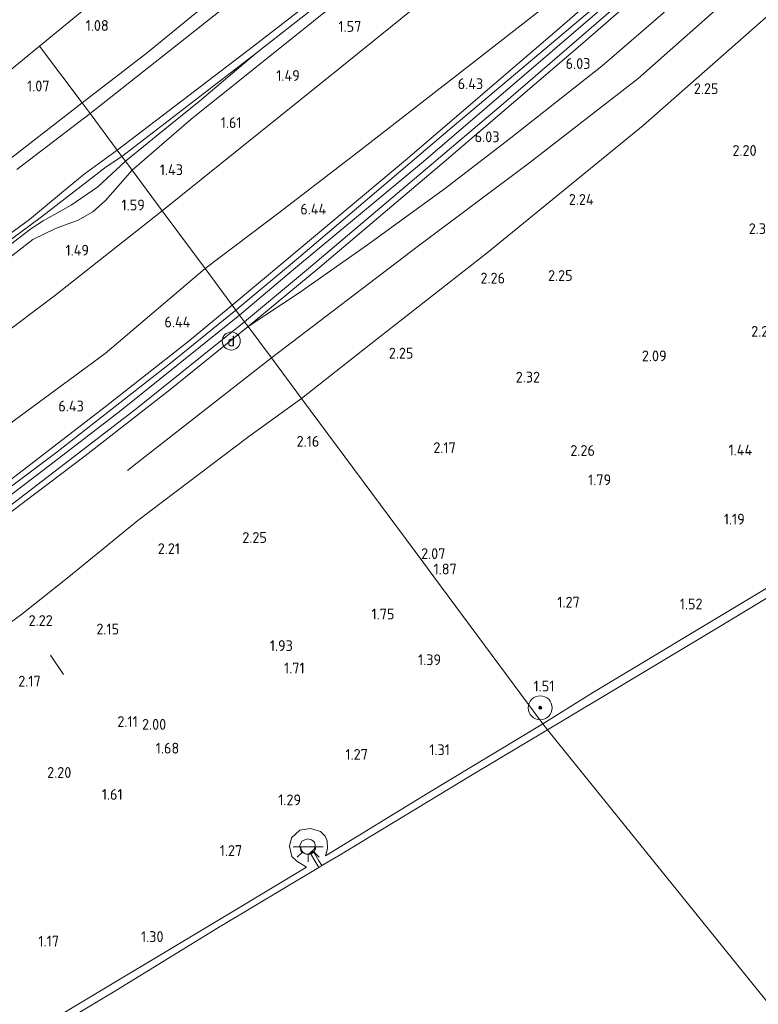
# Model space of a CAD drawing. Extents: x 130905 to 137824, y 412333 to 417928.
# Tile 130 of 256: x 132830 to 132953, y 414209 to 414373. Entities that reach past the tile are written whole.
import ezdxf
from ezdxf.enums import TextEntityAlignment as Align
from ezdxf.lldxf.tags import DXFTag

# ---------------------------------------------------------------- set-up
doc = ezdxf.new("R2010")
doc.units = 0
for name, color, linetype, lineweight in [('B-ME-GR-BOOM-S', 90, 'Continuous', 25), ('B-ME-GR-GRAS-GV', 60, 'Continuous', 13), ('B-ME-GW-TALUD_KRUIN-G', 90, 'Continuous', 18), ('B-ME-GW-TALUD_TEEN-G', 90, 'Continuous', 18), ('B-ME-IE-MEUBILAIR_DIJKPAAL-S', 7, 'Continuous', 25), ('B-ME-IE-TERREINAFSCHEIDING_DOORGANG-G', 210, 'Continuous', 18), ('B-ME-IE-TERREINAFSCHEIDING_KUNSTMATIG_HEKWERK-G', 20, 'IE-TERREINAFSCHEIDING-KUNSTMATIG', 18), ('B-ME-KG-GRENS_OPNAME-G', 210, 'KG-OPNAME', 18), ('B-ME-KL-ET_LS_OV_LICHTPUNT-S', 190, 'Continuous', 25), ('B-ME-OB-BEKLEDING_STEEN-GV', 30, 'Continuous', 18), ('B-ME-OB-OEVERVOORZIENING-G', 7, 'Continuous', 18), ('B-ME-OG-BREUKLIJN-G', 7, 'Continuous', 18), ('B-ME-OG-WATER_RIVIER-GV', 130, 'Continuous', 18), ('B-ME-OG-WATER_SLOOT-G', 120, 'Continuous', 18), ('B-ME-OG-WATER_SLOOT-GV', 120, 'Continuous', 18), ('B-ME-OG-WEG_TRAP-GV', 7, 'Continuous', 18), ('B-ME-VH-VERHARDING_ASFALT-GV', 252, 'Continuous', 18), ('B-ME-VH-VERHARDING_BASALTVERHARDING-GV', 252, 'Continuous', 18), ('B-ME-WH-WINTERBED-G', 150, 'WH-WINTERBED', 18), ('X-XX-AL-HOOGTELABEL-S', 7, 'Continuous', 25)]:
    doc.layers.add(name, color=color, linetype=linetype, lineweight=lineweight)
doc.styles.add('NLCS-ISO', font='NLCS-ISO.ttf')
doc.styles.add('NLCS-ISO-ANNOTATIVE-T18', font='NLCS-ISO.ttf', dxfattribs={"height": 1.8})
doc.styles.get("Standard").update_dxf_attribs({"font": 'arial.ttf'})
doc.linetypes.add('IE-TERREINAFSCHEIDING-KUNSTMATIG', pattern='A,4,[82,NLCS.SHX,S=0.75,R=90,X=0,Y=0],4,-2', length=10)
tags = doc.linetypes.add('KG-OPNAME', pattern='A,5.5,-2,["O",Standard,S=1.8,R=0,X=-0.5,Y=-0.9],-2,5.5,-2,[5,NLCS.SHX,S=0.75,R=0,X=0,Y=0],-2', length=19).pattern_tags.tags
tags[6] = DXFTag(74, 10)
tags = doc.linetypes.add('WH-WINTERBED', pattern='A,6,-3.5,["WB",Standard,S=1.8,R=0,X=-1.5,Y=-0.9],-3.5,6,-3.5,6,-3.5,6,-3.5,6,-3.5', length=51).pattern_tags.tags
tags[6] = DXFTag(74, 10)

# ---------------------------------------------------------------- blocks, each defined once
blk = doc.blocks.new('SAL-HOOGTELABEL-SO')
at = {"color": 0, "linetype": 'ByBlock', "lineweight": -2, "style": 'NLCS-ISO-ANNOTATIVE-T18'}
blk.add_attdef('HOOGTE', text='', height=1.8, dxfattribs=at).set_placement((2.79, 0), align=Align.RIGHT)
blk = doc.blocks.new('SGR-BOOM_01-SO')
at = {"linetype": 'ByBlock', "lineweight": 18}
h = blk.add_hatch(color=0, dxfattribs=at)
h.dxf.hatch_style = 1
edge = h.paths.add_edge_path()
edge.add_arc((0, 0), 0.25, 0, 360)
at = {"color": 0, "linetype": 'ByBlock', "lineweight": 18}
for radius in [2, 0.25]:
    blk.add_circle((0, 0), radius, dxfattribs=at)
blk = doc.blocks.new('SKL-ET_OV_LICHTPUNT-SO')
at = {"color": 0, "linetype": 'ByBlock', "lineweight": 18}
for points in [[(-1.25, 0), (-2.5, 0)], [(1.25, 0), (2.5, 0)], [(-0.92, -0.85), (-1.83, -1.7)], [(0, -1.25), (0, -2.5)], [(0.92, -0.85), (1.83, -1.7)]]:
    blk.add_lwpolyline(points, dxfattribs=at)
blk.add_lwpolyline([(0, 0), (1.25, 0, -1), (-1.25, 0)], format="xyb", close=True, dxfattribs=at)
blk = doc.blocks.new('SIE-DIJKPAAL-SO')
at = {"color": 0, "linetype": 'ByBlock', "lineweight": 18}
blk.add_circle((0, 0), 1.5, dxfattribs=at)
at = {"color": 0, "linetype": 'ByBlock', "lineweight": 18, "style": 'NLCS-ISO'}
blk.add_text('d', height=1.8, dxfattribs=at).set_placement((0, 0), align=Align.MIDDLE_CENTER)

msp = doc.modelspace()

# ---------------------------------------------------------------- linework, layer by layer
at = {"layer": 'B-ME-GR-GRAS-GV'}
for points in [[(132869.783, 414366.948, 0.362), (132847.43, 414349.718, 0.27), (132846.636, 414350.788, -0.173), (132869.345, 414368.075, -0.173), (132882.786, 414378.539, -0.173), (132891.249, 414385.719, -0.173), (132901.954, 414394.65, -0.173), (132904.64, 414397.764, -0.173), (132910.631, 414402.392, -0.173), (132924.622, 414414.16, -0.173), (132935.68, 414423.37, -0.173), (132941.19, 414428.458, -0.173), (132964.929, 414449.422, -0.173), (132978.541, 414460.934, -0.173), (132982.049, 414464.471, -0.173), (132982.816, 414463.303, 0.278), (132975.77, 414457.105, 0.222), (132951.449, 414435.93, 0.242), (132924.539, 414412.673, 0.104), (132905.647, 414396.714, 0.159), (132903.78, 414394.843, 0.222), (132898.476, 414390.049, 0.26), (132889.254, 414382.258, 0.321)], [(132873.558, 414340.359, 6.076), (132861.272, 414331.062, 6.02), (132854.146, 414340.667, 1.574), (132883.799, 414364.478, 1.564), (132914.096, 414389.039, 1.551), (132937.666, 414408.918, 1.513), (132965.381, 414432.778, 1.423), (132977.792, 414442.804, 1.636), (132989.163, 414453.64, 1.388), (132996.442, 414443.702, 6.099), (132988.456, 414436.274, 6.098), (132964.43, 414415.476, 6.162), (132936.442, 414390.374, 6.194), (132921.229, 414377.383, 6.238), (132905.649, 414365.149, 6.281), (132886.742, 414350.417, 6.063)], [(132851.658, 414367.02, 0.988), (132840.818, 414358.629, 0.783), (132833.682, 414368.087, 1.24), (132892.653, 414416.482, 1.38), (132935.54, 414452.449, 0.955), (132937.79, 414448.074, 0.958), (132941.698, 414440.215, 0.988), (132937.847, 414436.945, 1.001), (132926.08, 414427.231, 1.026), (132910.499, 414414.406, 1.013), (132894.328, 414401.75, 1.013), (132880.247, 414390.27, 1.013), (132866.317, 414379.061, 0.963)], [(132996.442, 414443.702, 6.099), (132997.047, 414442.75, 6.236), (132997.783, 414443.227, 6.244), (132999.877, 414440.442, 6.234), (132996.722, 414437.677, 6.251), (132980.83, 414423.752, 6.338), (132965.185, 414410.117, 6.332), (132949.54, 414396.482, 6.325), (132919.974, 414370.841, 6.277), (132894.998, 414349.403, 6.331), (132874.531, 414332.284, 6.362), (132865.788, 414324.975, 6.353), (132861.272, 414331.062, 6.02), (132873.558, 414340.359, 6.076), (132886.742, 414350.417, 6.063), (132905.649, 414365.149, 6.281), (132921.229, 414377.383, 6.238), (132936.442, 414390.374, 6.194), (132964.43, 414415.476, 6.162), (132988.456, 414436.274, 6.098)], [(132876.928, 414327.032, 6.202), (132868.453, 414321.383, 6.264), (132880.371, 414331.287, 6.267), (132901.083, 414348.856, 6.255), (132924.221, 414368.585, 6.219), (132953.088, 414393.72, 6.189), (132979.883, 414417.174, 6.189), (132999.314, 414434.238, 6.204), (133002.464, 414436.946, 6.238), (133003.285, 414435.771, 6.077), (132989.479, 414423.423, 6.077), (132979.459, 414414.19, 5.952), (132970.002, 414405.429, 5.915), (132963.139, 414398.212, 5.727), (132949.872, 414385.106, 5.765), (132937.569, 414373.573, 5.777), (132927.428, 414364.82, 5.715), (132911.904, 414352.629, 5.727), (132901.334, 414344.446, 5.877), (132888.348, 414335.018, 5.902)], [(132718.232, 414268.227, 0.66), (132717.029, 414267.732, 0.648), (132716.124, 414267.999, 0.669), (132711.446, 414278.944, 0.779), (132729.151, 414290.681, 0.843), (132746.856, 414302.418, 0.907), (132764.561, 414314.155, 0.971), (132782.266, 414325.892, 1.035), (132807.974, 414346.989, 1.138), (132833.682, 414368.087, 1.24), (132840.818, 414358.629, 0.783), (132827.595, 414348.41, 0.679), (132801.54, 414328.277, 0.809), (132773.689, 414308.858, 0.669), (132763.619, 414300.686, 0.706), (132751.262, 414291.199, 0.679), (132735.84, 414281.536, 0.714), (132722.462, 414271.707, 0.785)], [(132853.149, 414353.078, 0.462), (132848.011, 414348.962, 0.462), (132847.43, 414349.718, 0.27), (132869.783, 414366.948, 0.362), (132860.329, 414358.942, 0.45)], [(132805.827, 414317.377, 0.462), (132802.055, 414314.824, 0.45), (132801.406, 414315.839, 0.305), (132806.257, 414319.189, 0.271), (132811.641, 414323.332, 0.247), (132816.103, 414326.532, 0.241), (132822.201, 414330.972, 0.275), (132830.559, 414337.139, 0.37), (132834.02, 414339.687, 0.29), (132844.806, 414348.006, 0.335), (132847.43, 414349.718, 0.27), (132848.011, 414348.962, 0.462), (132843.416, 414344.655, 0.475), (132838.976, 414341.61, 0.487), (132834.326, 414339.001, 0.437), (132832.234, 414337.654, 0.462), (132821.513, 414329.461, 0.462), (132815.072, 414324.293, 0.462), (132810.965, 414320.674, 0.462)], [(132817.135, 414312.175, 1.712), (132808.228, 414306.052, 1.745), (132807.261, 414307.128, 1.617), (132805.086, 414310.469, 1.375), (132803.653, 414312.377, 1.197), (132806.451, 414315.097, 1.321), (132807.792, 414316.447, 1.298), (132810.677, 414318.084, 1.223), (132812.871, 414319.42, 1.23), (132814.726, 414320.837, 1.268), (132817.418, 414323.374, 1.298), (132819.441, 414325.701, 1.292), (132832.579, 414335.883, 1.346), (132836.337, 414337.722, 1.319), (132840.121, 414339.097, 1.224), (132842.586, 414340.477, 1.169), (132844.683, 414342.369, 1.194), (132846.754, 414344.718, 1.212), (132849.104, 414347.462, 1.16), (132854.146, 414340.667, 1.574), (132836.21, 414326.484, 1.689)], [(132829.452, 414305.73, 6.212), (132815.909, 414294.831, 6.241), (132810.764, 414302.064, 2.971), (132808.228, 414306.052, 1.745), (132817.135, 414312.175, 1.712), (132836.21, 414326.484, 1.689), (132854.146, 414340.667, 1.574), (132861.272, 414331.062, 6.02), (132844.655, 414316.885, 6.372)], [(132825.624, 414293.445, 6.352), (132819.856, 414289.113, 6.332), (132817.283, 414292.73, 6.396), (132815.909, 414294.831, 6.241), (132829.452, 414305.73, 6.212), (132844.655, 414316.885, 6.372), (132861.272, 414331.062, 6.02), (132865.788, 414324.975, 6.353), (132858.622, 414319.014, 6.422), (132844.627, 414308.004, 6.374)]]:
    msp.add_polyline3d(points, close=True, dxfattribs=at)
for points in [[(132927.799, 414376.015, 6.305), (132901.728, 414353.979, 6.302), (132876.844, 414332.84, 6.296), (132866.408, 414324.14, 6.261), (132865.788, 414324.975, 6.353), (132874.531, 414332.284, 6.362), (132894.998, 414349.403, 6.331), (132919.974, 414370.841, 6.277), (132949.54, 414396.482, 6.325)], [(132953.088, 414393.72, 6.189), (132924.221, 414368.585, 6.219), (132901.083, 414348.856, 6.255), (132880.371, 414331.287, 6.267), (132868.453, 414321.383, 6.264), (132867.858, 414322.186, 6.261), (132878.511, 414331.038, 6.29), (132894.737, 414344.777, 6.275), (132910.964, 414358.517, 6.259), (132941.027, 414384.527, 6.302)], [(132914.096, 414389.039, 1.551), (132883.799, 414364.478, 1.564), (132854.146, 414340.667, 1.574), (132849.104, 414347.462, 1.16), (132858.932, 414355.935, 1.117), (132879.322, 414372.27, 1.13), (132899.218, 414388.327, 1.201)], [(132899.218, 414388.327, 1.201), (132879.322, 414372.27, 1.13), (132858.932, 414355.935, 1.117), (132849.104, 414347.462, 1.16), (132848.011, 414348.962, 0.462), (132853.149, 414353.078, 0.462), (132860.329, 414358.942, 0.45), (132869.783, 414366.948, 0.362), (132889.254, 414382.258, 0.321)], [(132864.834, 414374.803, -0.173), (132842.121, 414356.873, -0.173), (132840.818, 414358.629, 0.783), (132851.658, 414367.02, 0.988), (132866.317, 414379.061, 0.963)], [(133046.746, 414376.669, 1.791), (133055.739, 414364.548, 1.46), (133061.563, 414356.147, 1.429), (133066.82, 414347.848, 1.064), (133049.853, 414336.9, 1.148), (133024.537, 414320.702, 1.157), (132998.281, 414304.126, 1.189), (132975.945, 414290.495, 1.164), (132952.238, 414276.274, 1.186), (132925.981, 414260.472, 1.161), (132917.552, 414255.209, 1.319), (132899.368, 414279.718, 1.722), (132897.688, 414281.983, 1.994), (132877.324, 414309.428, 2.359), (132887.816, 414317.695, 2.385), (132908.244, 414333.671, 2.407), (132934.226, 414354.9, 2.312), (132956.524, 414374.49, 2.374)], [(132956.524, 414374.49, 2.374), (132934.226, 414354.9, 2.312), (132908.244, 414333.671, 2.407), (132887.816, 414317.695, 2.385), (132877.324, 414309.428, 2.359), (132872.363, 414316.157, 4.377), (132868.453, 414321.383, 6.264), (132876.928, 414327.032, 6.202), (132888.348, 414335.018, 5.902), (132901.334, 414344.446, 5.877), (132911.904, 414352.629, 5.727), (132927.428, 414364.82, 5.715), (132937.569, 414373.573, 5.777)], [(132827.595, 414348.41, 0.679), (132840.818, 414358.629, 0.783), (132842.121, 414356.873, -0.173), (132829.917, 414347.543, -0.173)], [(132827.234, 414335.727, -0.173), (132832.011, 414339.245, -0.173), (132837.37, 414343.666, -0.173), (132841.15, 414346.788, -0.173), (132846.636, 414350.788, -0.173), (132847.43, 414349.718, 0.27), (132844.806, 414348.006, 0.335), (132834.02, 414339.687, 0.29), (132830.559, 414337.139, 0.37), (132822.201, 414330.972, 0.275)], [(132821.513, 414329.461, 0.462), (132832.234, 414337.654, 0.462), (132834.326, 414339.001, 0.437), (132838.976, 414341.61, 0.487), (132843.416, 414344.655, 0.475), (132848.011, 414348.962, 0.462), (132849.104, 414347.462, 1.16), (132846.754, 414344.718, 1.212), (132844.683, 414342.369, 1.194), (132842.586, 414340.477, 1.169), (132840.121, 414339.097, 1.224), (132836.337, 414337.722, 1.319), (132832.579, 414335.883, 1.346), (132819.441, 414325.701, 1.292)], [(132700.989, 414206.613, 6.375), (132728.72, 414224.476, 6.379), (132756.004, 414243.053, 6.309), (132778.007, 414258.577, 6.272), (132799.762, 414274.268, 6.326), (132816.576, 414286.69, 6.331), (132819.856, 414289.113, 6.332), (132825.624, 414293.445, 6.352), (132844.627, 414308.004, 6.374), (132858.622, 414319.014, 6.422), (132865.788, 414324.975, 6.353), (132866.408, 414324.14, 6.261), (132855.504, 414315.267, 6.348), (132836.343, 414300.32, 6.303), (132820.374, 414288.362, 6.307), (132804.308, 414276.189, 6.307), (132780.004, 414258.65, 6.257), (132759.698, 414244.311, 6.257), (132738.385, 414229.656, 6.27), (132720.665, 414217.807, 6.282), (132702.885, 414206.438, 6.245)], [(132701.54, 414202.842, 6.266), (132727.043, 414219.236, 6.301), (132748.635, 414233.86, 6.285), (132775.149, 414252.426, 6.233), (132801.875, 414271.661, 6.253), (132821.733, 414286.294, 6.276), (132829.622, 414292.211, 6.291), (132849.806, 414307.683, 6.323), (132867.858, 414322.186, 6.261), (132868.453, 414321.383, 6.264), (132855.392, 414310.849, 6.321), (132841.3, 414299.855, 6.324), (132827.154, 414289.147, 6.255), (132822.367, 414285.372, 6.288), (132819.097, 414282.966, 6.296), (132808.285, 414275.013, 6.324), (132785.852, 414258.792, 6.294), (132759.578, 414240.162, 6.291), (132732.884, 414221.876, 6.341), (132704.9, 414203.704, 6.294)], [(132827.154, 414289.147, 6.255), (132841.3, 414299.855, 6.324), (132855.392, 414310.849, 6.321), (132868.453, 414321.383, 6.264), (132872.363, 414316.157, 4.377), (132877.324, 414309.428, 2.359), (132868.548, 414303.083, 2.474), (132850.085, 414289.063, 2.517), (132838.586, 414279.691, 2.445), (132830.747, 414273.472, 2.388), (132827.585, 414271.141, 2.399)], [(132827.585, 414271.141, 2.399), (132830.747, 414273.472, 2.388), (132838.586, 414279.691, 2.445), (132850.085, 414289.063, 2.517), (132868.548, 414303.083, 2.474), (132877.324, 414309.428, 2.359), (132897.688, 414281.983, 1.994), (132899.368, 414279.718, 1.722), (132917.552, 414255.209, 1.319), (132898.395, 414243.691, 1.196), (132881.329, 414233.263, 1.24), (132881.638, 414234.457, 1.237), (132881.634, 414235.727, 1.265), (132881.281, 414236.489, 1.289), (132880.505, 414237.271, 1.304), (132878.832, 414237.797, 1.288), (132877.04, 414237.527, 1.275), (132875.696, 414236.239, 1.263), (132875.326, 414234.83, 1.278), (132875.711, 414233.12, 1.283), (132876.575, 414232.336, 1.282), (132878.147, 414231.348, 1.243), (132865.325, 414223.641, 1.206), (132834.958, 414205.42, 1.227)]]:
    msp.add_polyline3d(points, dxfattribs=at)
at = {"layer": 'B-ME-GW-TALUD_KRUIN-G'}
for points in [[(133122.217, 414564.516, 4.56), (133101.85, 414543.15, 5.112), (133084.095, 414524.139, 5.718), (133073.388, 414513.082, 5.964), (133062.464, 414502.646, 6.075), (133048.9, 414489.707, 6.196), (133027.872, 414470.866, 6.141), (133005.205, 414451.077, 6.114), (132997.096, 414444.311, 6.099), (132996.442, 414443.702, 6.099), (132988.456, 414436.274, 6.098), (132964.43, 414415.476, 6.162), (132936.442, 414390.374, 6.194), (132921.229, 414377.383, 6.238), (132905.649, 414365.149, 6.281)], [(133003.285, 414435.771, 6.077), (132989.479, 414423.423, 6.077), (132979.459, 414414.19, 5.952), (132970.002, 414405.429, 5.915), (132963.139, 414398.212, 5.727), (132949.872, 414385.106, 5.765), (132937.569, 414373.573, 5.777), (132927.428, 414364.82, 5.715), (132911.904, 414352.629, 5.727), (132901.334, 414344.446, 5.877), (132888.348, 414335.018, 5.902), (132876.928, 414327.032, 6.202), (132868.453, 414321.383, 6.264)], [(133142.855, 414399.557, 1.135), (133135.769, 414394.282, 1.077), (133120.686, 414383.249, 1.081), (133101.241, 414370.062, 1.091), (133077.26, 414354.598, 1.04), (133066.82, 414347.848, 1.064), (133049.853, 414336.9, 1.148), (133024.537, 414320.702, 1.157), (132998.281, 414304.126, 1.189), (132975.945, 414290.495, 1.164), (132952.238, 414276.274, 1.186), (132925.981, 414260.472, 1.161), (132917.552, 414255.209, 1.319)], [(132849.104, 414347.462, 1.16), (132858.932, 414355.935, 1.117), (132879.322, 414372.27, 1.13), (132899.218, 414388.327, 1.201)], [(132861.272, 414331.062, 6.02), (132873.558, 414340.359, 6.076), (132886.742, 414350.417, 6.063), (132905.649, 414365.149, 6.281)], [(132849.104, 414347.462, 1.16), (132846.754, 414344.718, 1.212), (132844.683, 414342.369, 1.194), (132842.586, 414340.477, 1.169), (132840.121, 414339.097, 1.224), (132836.337, 414337.722, 1.319), (132832.579, 414335.883, 1.346), (132819.441, 414325.701, 1.292)], [(132844.655, 414316.885, 6.372), (132861.272, 414331.062, 6.02)], [(132822.367, 414285.372, 6.288), (132827.154, 414289.147, 6.255), (132841.3, 414299.855, 6.324), (132855.392, 414310.849, 6.321), (132868.453, 414321.383, 6.264)], [(132844.655, 414316.885, 6.372), (132829.452, 414305.73, 6.212), (132815.909, 414294.831, 6.241), (132806.403, 414287.256, 6.207), (132790.131, 414275.238, 6.012), (132774.509, 414263.277, 6.057), (132753.241, 414248.864, 6.188), (132734.028, 414235.47, 6.268), (132715.519, 414223.126, 6.26), (132694.396, 414209.547, 6.169), (132681.138, 414200.491, 6.076), (132660.415, 414187.546, 5.944), (132637, 414173.688, 5.817), (132621.612, 414164.291, 5.886), (132596.571, 414150.171, 6.014), (132578.786, 414140.264, 6.256), (132566.029, 414133.337, 6.309), (132553.224, 414126.57, 6.348)], [(132917.552, 414255.209, 1.319), (132898.395, 414243.691, 1.196), (132881.329, 414233.263, 1.24)], [(132878.147, 414231.348, 1.243), (132865.325, 414223.641, 1.206), (132834.958, 414205.42, 1.227), (132806.187, 414188.193, 1.209), (132775.318, 414170.671, 1.222), (132749.309, 414157.089, 1.213), (132717.5, 414140.577, 1.214), (132687.706, 414125.228, 1.228), (132668.026, 414115.343, 1.206), (132653.938, 414108.347, 1.219), (132628.264, 414095.652, 1.263), (132600.365, 414082.116, 1.298), (132588.069, 414076.168, 1.268)]]:
    msp.add_polyline3d(points, dxfattribs=at)
msp.add_polyline3d([(132878.029, 414233.53, 2.275), (132877.29, 414233.928, 2.269), (132877.051, 414234.922, 2.264), (132877.38, 414235.699, 2.266), (132878.173, 414236.008, 2.276), (132878.279, 414236.041, 2.276), (132878.974, 414235.914, 2.275), (132879.475, 414235.517, 2.27), (132879.629, 414235.001, 2.26), (132879.514, 414234.379, 2.259), (132878.677, 414233.649, 2.267)], close=True, dxfattribs=at)
at = {"layer": 'B-ME-GW-TALUD_TEEN-G'}
for points in [[(132877.324, 414309.428, 2.359), (132887.816, 414317.695, 2.385), (132908.244, 414333.671, 2.407), (132934.226, 414354.9, 2.312), (132956.524, 414374.49, 2.374), (132973.8, 414388.963, 2.608), (132980.032, 414396.654, 2.787), (132985.2, 414402.166, 3.039), (132992.07, 414410.549, 3.335), (133004.182, 414423.856, 3.819), (133008.908, 414428.605, 3.921), (133012.685, 414436.157, 4.45), (133016.487, 414440.407, 4.617), (133022.183, 414446.887, 4.866), (133037.806, 414462, 5.543), (133062.578, 414486.135, 6.244)], [(132965.381, 414432.778, 1.423), (132937.666, 414408.918, 1.513), (132914.096, 414389.039, 1.551), (132883.799, 414364.478, 1.564), (132854.146, 414340.667, 1.574)], [(132869.783, 414366.948, 0.362), (132860.329, 414358.942, 0.45), (132853.149, 414353.078, 0.462), (132848.011, 414348.962, 0.462)], [(132848.011, 414348.962, 0.462), (132843.416, 414344.655, 0.475), (132838.976, 414341.61, 0.487), (132834.326, 414339.001, 0.437), (132832.234, 414337.654, 0.462), (132821.513, 414329.461, 0.462)], [(132854.146, 414340.667, 1.574), (132836.21, 414326.484, 1.689), (132817.135, 414312.175, 1.712), (132808.228, 414306.052, 1.745), (132801.857, 414301.056, 1.695), (132787.434, 414290.451, 1.625), (132767.302, 414275.874, 1.395), (132742.898, 414258.74, 1.498), (132732.245, 414251.141, 1.684), (132723.998, 414245.872, 1.528), (132704.174, 414232.69, 1.548), (132682.403, 414219.015, 1.632), (132653.743, 414202.386, 1.73), (132631.273, 414189.226, 1.763), (132628.752, 414187.655, 1.845)], [(132877.324, 414309.428, 2.359), (132868.548, 414303.083, 2.474), (132850.085, 414289.063, 2.517), (132838.586, 414279.691, 2.445), (132830.747, 414273.472, 2.388), (132827.585, 414271.141, 2.399), (132823.004, 414267.284, 2.409), (132815.637, 414261.718, 2.352), (132804.069, 414253.117, 2.357), (132796.269, 414247.46, 2.504), (132784.229, 414238.867, 2.465), (132765.187, 414225.812, 2.466), (132735.739, 414206.158, 2.451), (132713.24, 414191.746, 2.48), (132695.626, 414180.912, 2.496)], [(132876.575, 414232.336, 1.282), (132875.711, 414233.12, 1.283), (132875.326, 414234.83, 1.278), (132875.696, 414236.239, 1.263), (132877.04, 414237.527, 1.275), (132878.832, 414237.797, 1.288), (132880.505, 414237.271, 1.304), (132881.281, 414236.489, 1.289), (132881.634, 414235.727, 1.265), (132881.638, 414234.457, 1.237), (132881.329, 414233.263, 1.24)], [(132878.147, 414231.348, 1.243), (132876.575, 414232.336, 1.282)]]:
    msp.add_polyline3d(points, dxfattribs=at)
at = {"layer": 'B-ME-IE-TERREINAFSCHEIDING_DOORGANG-G'}
msp.add_polyline3d([(132835.508, 414266.653, 2.102), (132837.697, 414263.452, 2.071)], dxfattribs=at)
at = {"layer": 'B-ME-IE-TERREINAFSCHEIDING_KUNSTMATIG_HEKWERK-G'}
for points in [[(132996.722, 414437.677, 6.251), (132980.83, 414423.752, 6.338), (132965.185, 414410.117, 6.332), (132949.54, 414396.482, 6.325), (132919.974, 414370.841, 6.277), (132894.998, 414349.403, 6.331), (132874.531, 414332.284, 6.362), (132865.788, 414324.975, 6.353)], [(132999.314, 414434.238, 6.204), (132979.883, 414417.174, 6.189), (132953.088, 414393.72, 6.189), (132924.221, 414368.585, 6.219), (132901.083, 414348.856, 6.255), (132880.371, 414331.287, 6.267), (132868.453, 414321.383, 6.264)], [(132865.788, 414324.975, 6.353), (132858.622, 414319.014, 6.422), (132844.627, 414308.004, 6.374), (132825.624, 414293.445, 6.352), (132819.856, 414289.113, 6.332)]]:
    msp.add_polyline3d(points, dxfattribs=at)
at = {"layer": 'B-ME-KG-GRENS_OPNAME-G'}
for points in [[(133103.595, 414593.399, 0.78), (133083.27, 414572.793, 0.994), (133027.405, 414529.492, 0.918), (132939.182, 414455.503, 0.524), (132938.565, 414454.986, 0.481), (132937.741, 414454.295, -0.126), (132936.833, 414453.533, -0.126), (132935.54, 414452.449, 0.955), (132892.653, 414416.482, 1.38), (132833.682, 414368.087, 1.24)], [(132833.682, 414368.087, 1.24), (132807.974, 414346.989, 1.138), (132782.266, 414325.892, 1.035), (132764.561, 414314.155, 0.971), (132746.856, 414302.418, 0.907), (132729.151, 414290.681, 0.843), (132711.446, 414278.944, 0.779), (132709.94, 414277.946, -0.173), (132708.573, 414277.04, -0.173), (132707.313, 414276.205, 0.782), (132677.72, 414256.587, 0.797), (132648.126, 414236.969, 0.811), (132618.533, 414217.352, 0.826), (132588.94, 414197.734, 0.84), (132587.11, 414196.708, 0.755), (132585.912, 414196.036, -0.173), (132584.744, 414195.381, -0.173), (132583.647, 414194.766, 0.624), (132552.589, 414177.352, 0.779), (132546.67, 414174.034, -0.173), (132527.888, 414163.502, -0.173)]]:
    msp.add_polyline3d(points, dxfattribs=at)
at = {"layer": 'B-ME-OB-BEKLEDING_STEEN-GV'}
for points in [[(132931.759, 414262.253, 1), (132918.294, 414254.21, 1), (132917.552, 414255.209, 1.319), (132925.981, 414260.472, 1.161), (132952.238, 414276.274, 1.186), (132975.945, 414290.495, 1.164), (132998.281, 414304.126, 1.189), (133024.537, 414320.702, 1.157), (133049.853, 414336.9, 1.148), (133066.82, 414347.848, 1.064), (133067.948, 414347.14, 1), (133056.362, 414339.555, 1), (133042.574, 414330.672, 1), (133029.602, 414322.442, 1), (133018.1, 414315.095, 1), (133009.582, 414309.604, 1), (132994.345, 414300.111, 1), (132979.167, 414290.788, 1), (132963.706, 414281.525, 1), (132946.462, 414271.093, 1)], [(132878.974, 414235.914, 2.275), (132878.279, 414236.041, 2.276), (132878.173, 414236.008, 2.276), (132877.38, 414235.699, 2.266), (132877.051, 414234.922, 2.264), (132877.29, 414233.928, 2.269), (132878.029, 414233.53, 2.275), (132878.677, 414233.649, 2.267), (132879.514, 414234.379, 2.259), (132879.629, 414235.001, 2.26), (132879.475, 414235.517, 2.27)]]:
    msp.add_polyline3d(points, close=True, dxfattribs=at)
msp.add_polyline3d([(132834.958, 414205.42, 1.227), (132865.325, 414223.641, 1.206), (132878.147, 414231.348, 1.243), (132876.575, 414232.336, 1.282), (132875.711, 414233.12, 1.283), (132875.326, 414234.83, 1.278), (132875.696, 414236.239, 1.263), (132877.04, 414237.527, 1.275), (132878.832, 414237.797, 1.288), (132880.505, 414237.271, 1.304), (132881.281, 414236.489, 1.289), (132881.634, 414235.727, 1.265), (132881.638, 414234.457, 1.237), (132881.329, 414233.263, 1.24), (132898.395, 414243.691, 1.196), (132917.552, 414255.209, 1.319), (132918.294, 414254.21, 1), (132905.762, 414246.727, 1), (132883.487, 414233.247, 1), (132880.713, 414231.599, 1), (132880.235, 414232.399, 1.243), (132879.322, 414233.93, 2.175), (132878.851, 414233.618, 2.263), (132879.738, 414232.11, 1.245), (132880.213, 414231.302, 1), (132863.511, 414221.272, 1), (132846.53, 414210.881, 1), (132830.528, 414201.274, 1)], dxfattribs=at)
at = {"layer": 'B-ME-OB-OEVERVOORZIENING-G'}
for points in [[(132918.294, 414254.21, 1), (132931.759, 414262.253, 1), (132946.462, 414271.093, 1), (132963.706, 414281.525, 1), (132979.167, 414290.788, 1), (132994.345, 414300.111, 1), (133009.582, 414309.604, 1), (133018.1, 414315.095, 1), (133029.602, 414322.442, 1), (133042.574, 414330.672, 1), (133056.362, 414339.555, 1), (133067.948, 414347.14, 1), (133069.337, 414348.013, 1), (133085.408, 414358.203, 1), (133105.8, 414371.513, 1), (133122.443, 414382.973, 1), (133139.73, 414395.85, 1), (133149.392, 414402.614, 1), (133151.653, 414404.081, 1), (133162.88, 414412.172, 1), (133181.977, 414425.929, 1), (133198.257, 414437.439, 1), (133202.291, 414440.391, 1)], [(132588.777, 414075.075, 1), (132608.751, 414084.627, 1), (132626.651, 414093.383, 1), (132645.53, 414102.805, 1), (132661.261, 414110.435, 1), (132672.803, 414116.395, 1), (132692.326, 414126.202, 1), (132708.479, 414134.441, 1), (132730.816, 414145.915, 1), (132746.397, 414153.991, 1), (132758.801, 414160.508, 1), (132774.683, 414168.955, 1), (132795.327, 414180.659, 1), (132815.653, 414192.379, 1), (132830.528, 414201.274, 1), (132846.53, 414210.881, 1), (132863.511, 414221.272, 1), (132880.213, 414231.302, 1), (132880.713, 414231.599, 1), (132883.487, 414233.247, 1), (132905.762, 414246.727, 1), (132918.294, 414254.21, 1)]]:
    msp.add_polyline3d(points, dxfattribs=at)
at = {"layer": 'B-ME-OG-BREUKLIJN-G'}
for points in [[(132872.363, 414316.157, 4.377), (132896.576, 414334.667, 4.34), (132915.382, 414348.737, 4.19), (132933.388, 414362.701, 4.04), (132950.221, 414377.625, 4.052), (132962.48, 414390.298, 4.415), (132974.531, 414402.7, 4.402), (132987.698, 414414.086, 4.415), (133002.542, 414426.513, 4.377), (133006.651, 414430.068, 4.377)], [(132848.372, 414297.415, 4.319), (132849.96, 414298.715, 4.327), (132872.363, 414316.157, 4.377)]]:
    msp.add_polyline3d(points, dxfattribs=at)
at = {"layer": 'B-ME-OG-WATER_RIVIER-GV'}
for points in [[(133252.627, 414371.245, 1), (132975.686, 414183.2, 1), (132918.294, 414254.21, 1), (132931.759, 414262.253, 1), (132946.462, 414271.093, 1), (132963.706, 414281.525, 1), (132979.167, 414290.788, 1), (132994.345, 414300.111, 1), (133009.582, 414309.604, 1), (133018.1, 414315.095, 1), (133029.602, 414322.442, 1), (133042.574, 414330.672, 1), (133056.362, 414339.555, 1), (133067.948, 414347.14, 1), (133069.337, 414348.013, 1), (133085.408, 414358.203, 1)], [(132692.326, 414126.202, 1), (132708.479, 414134.441, 1), (132730.816, 414145.915, 1), (132746.397, 414153.991, 1), (132758.801, 414160.508, 1), (132774.683, 414168.955, 1), (132795.327, 414180.659, 1), (132815.653, 414192.379, 1), (132830.528, 414201.274, 1), (132846.53, 414210.881, 1), (132863.511, 414221.272, 1), (132880.213, 414231.302, 1), (132880.713, 414231.599, 1), (132883.487, 414233.247, 1), (132905.762, 414246.727, 1), (132918.294, 414254.21, 1), (132975.686, 414183.2, 1), (132957.9, 414173.615, 1), (132639.579, 414002.06, 1)]]:
    msp.add_polyline3d(points, dxfattribs=at)
at = {"layer": 'B-ME-OG-WATER_SLOOT-G'}
for points in [[(132982.816, 414463.303, 0.278), (132975.77, 414457.105, 0.222), (132951.449, 414435.93, 0.242), (132924.539, 414412.673, 0.104), (132905.647, 414396.714, 0.159), (132903.78, 414394.843, 0.222), (132898.476, 414390.049, 0.26), (132889.254, 414382.258, 0.321), (132869.783, 414366.948, 0.362), (132847.43, 414349.718, 0.27)], [(132945.506, 414443.64, 0.588), (132941.698, 414440.215, 0.988), (132937.847, 414436.945, 1.001), (132926.08, 414427.231, 1.026), (132910.499, 414414.406, 1.013), (132894.328, 414401.75, 1.013), (132880.247, 414390.27, 1.013), (132866.317, 414379.061, 0.963), (132851.658, 414367.02, 0.988), (132840.818, 414358.629, 0.783)], [(132840.818, 414358.629, 0.783), (132827.595, 414348.41, 0.679), (132801.54, 414328.277, 0.809), (132773.689, 414308.858, 0.669), (132763.619, 414300.686, 0.706), (132751.262, 414291.199, 0.679), (132735.84, 414281.536, 0.714), (132722.462, 414271.707, 0.785), (132718.232, 414268.227, 0.66), (132717.029, 414267.732, 0.648), (132716.124, 414267.999, 0.669), (132711.446, 414278.944, 0.779)], [(132847.43, 414349.718, 0.27), (132844.806, 414348.006, 0.335), (132834.02, 414339.687, 0.29), (132830.559, 414337.139, 0.37), (132822.201, 414330.972, 0.275), (132816.103, 414326.532, 0.241), (132811.641, 414323.332, 0.247), (132806.257, 414319.189, 0.271), (132801.406, 414315.839, 0.305), (132796.474, 414312.301, 0.26), (132781.568, 414301.479, 0.363), (132771.232, 414293.828, 0.32), (132765.956, 414289.806, 0.196), (132761.74, 414286.955, 0.276), (132757.201, 414283.893, 0.424), (132752.067, 414280.426, 0.171), (132741.844, 414273.309, 0.28), (132737.84, 414270.523, 0.122), (132730.35, 414265.345, 0.175), (132723.284, 414260.688, 0.374), (132718.896, 414257.626, 0.326), (132715.404, 414255.121, 0.156), (132711.885, 414252.683, 0.132), (132708.261, 414250.3, 0.285)]]:
    msp.add_polyline3d(points, dxfattribs=at)
at = {"layer": 'B-ME-OG-WATER_SLOOT-GV'}
for points in [[(132882.786, 414378.539, -0.173), (132869.345, 414368.075, -0.173), (132846.636, 414350.788, -0.173), (132842.121, 414356.873, -0.173), (132864.834, 414374.803, -0.173)], [(132829.917, 414347.543, -0.173), (132842.121, 414356.873, -0.173), (132846.636, 414350.788, -0.173), (132841.15, 414346.788, -0.173), (132837.37, 414343.666, -0.173), (132832.011, 414339.245, -0.173), (132827.234, 414335.727, -0.173)]]:
    msp.add_polyline3d(points, dxfattribs=at)
at = {"layer": 'B-ME-OG-WEG_TRAP-GV'}
msp.add_polyline3d([(132880.713, 414231.599, 1), (132880.213, 414231.302, 1), (132879.738, 414232.11, 1.245), (132878.851, 414233.618, 2.263), (132879.322, 414233.93, 2.175), (132880.235, 414232.399, 1.243)], close=True, dxfattribs=at)
at = {"layer": 'B-ME-VH-VERHARDING_ASFALT-GV'}
for points in [[(132941.027, 414384.527, 6.302), (132910.964, 414358.517, 6.259), (132894.737, 414344.777, 6.275), (132878.511, 414331.038, 6.29), (132867.858, 414322.186, 6.261), (132867.025, 414323.308, 6.287), (132866.408, 414324.14, 6.261), (132876.844, 414332.84, 6.296), (132901.728, 414353.979, 6.302), (132927.799, 414376.015, 6.305)], [(132702.885, 414206.438, 6.245), (132720.665, 414217.807, 6.282), (132738.385, 414229.656, 6.27), (132759.698, 414244.311, 6.257), (132780.004, 414258.65, 6.257), (132804.308, 414276.189, 6.307), (132820.374, 414288.362, 6.307), (132836.343, 414300.32, 6.303), (132855.504, 414315.267, 6.348), (132866.408, 414324.14, 6.261), (132867.025, 414323.308, 6.287), (132867.858, 414322.186, 6.261), (132849.806, 414307.683, 6.323), (132829.622, 414292.211, 6.291), (132821.733, 414286.294, 6.276), (132801.875, 414271.661, 6.253), (132775.149, 414252.426, 6.233), (132748.635, 414233.86, 6.285), (132727.043, 414219.236, 6.301), (132701.54, 414202.842, 6.266)]]:
    msp.add_polyline3d(points, dxfattribs=at)
at = {"layer": 'B-ME-VH-VERHARDING_BASALTVERHARDING-GV'}
msp.add_polyline3d([(132878.677, 414233.649, 2.267), (132878.029, 414233.53, 2.275), (132877.29, 414233.928, 2.269), (132877.051, 414234.922, 2.264), (132877.38, 414235.699, 2.266), (132878.173, 414236.008, 2.276), (132878.279, 414236.041, 2.276), (132878.974, 414235.914, 2.275), (132879.475, 414235.517, 2.27), (132879.629, 414235.001, 2.26), (132879.514, 414234.379, 2.259)], close=True, dxfattribs=at)
at = {"layer": 'B-ME-WH-WINTERBED-G'}
for points in [[(133132.188, 414549.051, 6.135), (133105.859, 414523.387, 6.222), (133085.081, 414505.729, 6.237), (133083.264, 414504.051, 6.29), (133069.834, 414498.273, 6.414), (133060.867, 414490.876, 6.405), (133029.999, 414463.835, 6.212), (133001.123, 414438.745, 6.233), (132992.148, 414430.968, 6.249), (132961.233, 414403.809, 6.254), (132929.707, 414376.417, 6.216), (132897.646, 414348.868, 6.27), (132876.35, 414331.15, 6.321), (132867.025, 414323.308, 6.287)], [(132867.025, 414323.308, 6.287), (132846.974, 414307.199, 6.333), (132835.211, 414298.134, 6.313), (132821.016, 414287.385, 6.292), (132801.47, 414272.939, 6.249), (132771.311, 414251.328, 6.24), (132739.558, 414229.35, 6.347), (132707.131, 414208.011, 6.311), (132689.602, 414197.218, 6.251), (132672.073, 414186.426, 6.191), (132640.386, 414167.216, 6.083), (132622.993, 414157.287, 6.102), (132605.601, 414147.359, 6.121), (132577.537, 414132.217, 6.236), (132556.847, 414121.325, 6.299)]]:
    msp.add_polyline3d(points, dxfattribs=at)

# ---------------------------------------------------------------- block references
at = {"layer": 'B-ME-GR-BOOM-S'}
msp.add_blockref('SGR-BOOM_01-SO', (132917.097, 414257.898, 1.415), dxfattribs=at)
at = {"layer": 'B-ME-IE-MEUBILAIR_DIJKPAAL-S'}
msp.add_blockref('SIE-DIJKPAAL-SO', (132865.627, 414318.986, 6.263), dxfattribs=at)
at = {"layer": 'B-ME-KL-ET_LS_OV_LICHTPUNT-S'}
msp.add_blockref('SKL-ET_OV_LICHTPUNT-SO', (132878.465, 414234.728, 2.425), dxfattribs=at)
at = {"layer": 'X-XX-AL-HOOGTELABEL-S'}
for p, values in [((132842.433, 414370.636, 1.081), {'HOOGTE': '1.08'}), ((132884.515, 414370.476, 1.573), {'HOOGTE': '1.57'}), ((132922.674, 414364.302, 6.029), {'HOOGTE': '6.03'}), ((132874.26, 414362.303, 1.493), {'HOOGTE': '1.49'}), ((132904.814, 414360.94, 6.429), {'HOOGTE': '6.43'}), ((132832.58, 414360.566, 1.065), {'HOOGTE': '1.07'}), ((132943.994, 414360.12, 2.252), {'HOOGTE': '2.25'}), ((132864.559, 414354.468, 1.61), {'HOOGTE': '1.61'}), ((132907.525, 414352.095, 6.029), {'HOOGTE': '6.03'}), ((132950.352, 414349.82, 2.204), {'HOOGTE': '2.20'}), ((132854.809, 414346.611, 1.431), {'HOOGTE': '1.43'}), ((132923.209, 414341.664, 2.243), {'HOOGTE': '2.24'}), ((132848.451, 414340.739, 1.586), {'HOOGTE': '1.59'}), ((132878.672, 414340.056, 6.442), {'HOOGTE': '6.44'}), ((132952.78, 414336.791, 2.314), {'HOOGTE': '2.31'}), ((132839.154, 414333.209, 1.49), {'HOOGTE': '1.49'}), ((132908.45, 414328.563, 2.26), {'HOOGTE': '2.26'}), ((132919.707, 414328.992, 2.252), {'HOOGTE': '2.25'}), ((132856.046, 414321.262, 6.442), {'HOOGTE': '6.44'}), ((132953.543, 414319.686, 2.26), {'HOOGTE': '2.26'}), ((132893.192, 414316.063, 2.248), {'HOOGTE': '2.25'}), ((132935.36, 414315.61, 2.093), {'HOOGTE': '2.09'}), ((132914.282, 414312.068, 2.323), {'HOOGTE': '2.32'}), ((132838.294, 414307.249, 6.429), {'HOOGTE': '6.43'}), ((132877.514, 414301.382, 2.16), {'HOOGTE': '2.16'}), ((132900.247, 414300.322, 2.171), {'HOOGTE': '2.17'}), ((132923.421, 414299.852, 2.26), {'HOOGTE': '2.26'}), ((132949.629, 414299.936, 1.438), {'HOOGTE': '1.44'}), ((132926.118, 414294.962, 1.786), {'HOOGTE': '1.79'}), ((132948.377, 414288.417, 1.193), {'HOOGTE': '1.19'}), ((132868.787, 414285.356, 2.253), {'HOOGTE': '2.25'}), ((132854.308, 414283.496, 2.21), {'HOOGTE': '2.21'}), ((132898.519, 414282.675, 2.073), {'HOOGTE': '2.07'}), ((132900.406, 414280.109, 1.873), {'HOOGTE': '1.87'}), ((132920.902, 414274.584, 1.268), {'HOOGTE': '1.27'}), ((132941.341, 414274.289, 1.523), {'HOOGTE': '1.52'}), ((132890.024, 414272.617, 1.748), {'HOOGTE': '1.75'}), ((132833.112, 414271.526, 2.223), {'HOOGTE': '2.22'}), ((132844.164, 414270.108, 2.152), {'HOOGTE': '2.15'}), ((132873.109, 414267.34, 1.925), {'HOOGTE': '1.93'}), ((132897.794, 414264.999, 1.386), {'HOOGTE': '1.39'}), ((132875.071, 414263.622, 1.712), {'HOOGTE': '1.71'}), ((132831.11, 414261.431, 2.173), {'HOOGTE': '2.17'}), ((132916.67, 414260.615, 1.51), {'HOOGTE': '1.51'}), ((132847.271, 414254.702, 2.112), {'HOOGTE': '2.11'}), ((132852.012, 414254.231, 2), {'HOOGTE': '2.00'}), ((132854.175, 414250.271, 1.675), {'HOOGTE': '1.68'}), ((132899.26, 414250.002, 1.31), {'HOOGTE': '1.31'}), ((132885.609, 414249.231, 1.269), {'HOOGTE': '1.27'}), ((132836.208, 414246.222, 2.198), {'HOOGTE': '2.20'}), ((132844.754, 414242.568, 1.61), {'HOOGTE': '1.61'}), ((132874.475, 414241.66, 1.286), {'HOOGTE': '1.29'}), ((132864.665, 414233.214, 1.269), {'HOOGTE': '1.27'}), ((132851.563, 414218.885, 1.298), {'HOOGTE': '1.30'}), ((132834.15, 414218.121, 1.168), {'HOOGTE': '1.17'})]:
    msp.add_blockref('SAL-HOOGTELABEL-SO', p, dxfattribs=at).add_auto_attribs(values)

doc.saveas('drawing.dxf')
